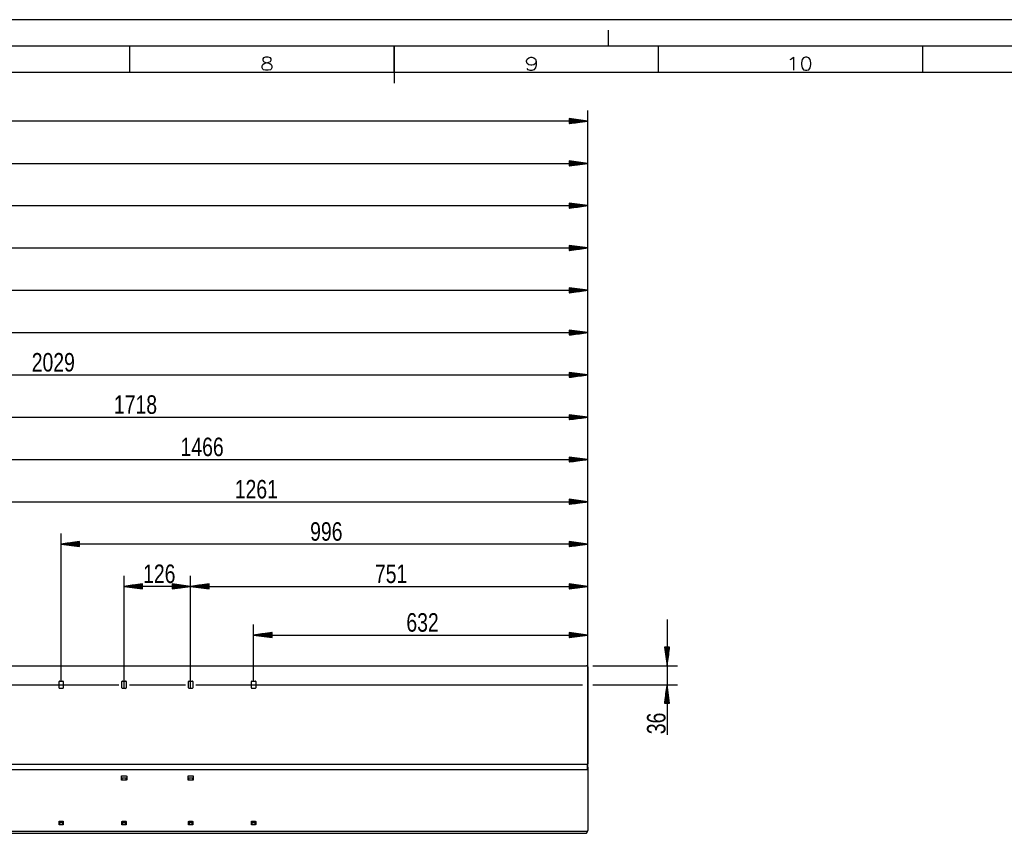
# Model space of a CAD drawing. Header units: millimetres. Extents: x -4 to 841, y -4 to 594.
# Tile 7 of 17: x 350 to 536, y 440 to 594. Entities that reach past the tile are written whole.
import ezdxf

# ---------------------------------------------------------------- set-up
doc = ezdxf.new("R2010")
doc.units = ezdxf.units.MM
doc.layers.add('1', color=7, linetype='Continuous')
doc.styles.add('SEACAD_Arial', font='arial.ttf', dxfattribs={"width": 0.75})
doc.styles.add('SEACAD_simplex_shx', font='simplex.shx', dxfattribs={"width": 0.587})

msp = doc.modelspace()

# ---------------------------------------------------------------- linework, layer by layer
at = {"layer": '1', "color": 7, "linetype": 'Continuous'}
for p, q in [((841, 594), (0, 594)), ((461, 589), (461, 592)), ((836, 589), (5, 589)), ((370.5, 584), (370.5, 589)), ((420.5, 584), (420.5, 589)), ((420.5, 589), (420.5, 582)), ((470.5, 584), (470.5, 589)), ((520.5, 584), (520.5, 589)), ((831, 584), (10, 584)), ((457.09, 471.63), (457.09, 576.83)), ((457.09, 574.83), (121.27, 574.83)), ((457.09, 574.83), (453.59, 575.29)), ((453.59, 575.29), (453.59, 574.37)), ((453.59, 575.28), (453.62, 575.28)), ((453.59, 575.28), (453.62, 575.28)), ((453.59, 575.23), (454.01, 575.23)), ((453.59, 575.18), (454.39, 575.18)), ((453.59, 575.13), (454.78, 575.13)), ((453.59, 575.08), (455.16, 575.08)), ((453.59, 575.03), (455.55, 575.03)), ((453.59, 574.98), (455.94, 574.98)), ((453.59, 574.93), (456.32, 574.93)), ((453.59, 574.88), (456.71, 574.88)), ((453.59, 574.37), (457.09, 574.83)), ((453.59, 574.83), (457.09, 574.83)), ((453.59, 574.83), (457.09, 574.83)), ((453.59, 574.78), (456.71, 574.78)), ((453.59, 574.73), (456.32, 574.73)), ((453.59, 574.67), (455.94, 574.67)), ((453.59, 574.62), (455.55, 574.62)), ((453.59, 574.57), (455.16, 574.57)), ((453.59, 574.52), (454.78, 574.52)), ((453.59, 574.47), (454.39, 574.47)), ((453.59, 574.42), (454.01, 574.42)), ((453.59, 574.37), (453.62, 574.37)), ((453.59, 574.37), (453.62, 574.37)), ((457.09, 471.63), (457.09, 568.83)), ((126.39, 566.83), (457.09, 566.83)), ((457.09, 566.83), (453.59, 567.29)), ((453.59, 567.29), (453.59, 566.37)), ((453.59, 567.28), (453.62, 567.28)), ((453.59, 567.28), (453.62, 567.28)), ((453.59, 567.23), (454.01, 567.23)), ((453.59, 567.18), (454.39, 567.18)), ((453.59, 567.13), (454.78, 567.13)), ((453.59, 567.08), (455.16, 567.08)), ((453.59, 567.03), (455.55, 567.03)), ((453.59, 566.98), (455.94, 566.98)), ((453.59, 566.93), (456.32, 566.93)), ((453.59, 566.88), (456.71, 566.88)), ((453.59, 566.37), (457.09, 566.83)), ((453.59, 566.83), (457.09, 566.83)), ((453.59, 566.83), (457.09, 566.83)), ((453.59, 566.78), (456.71, 566.78)), ((453.59, 566.73), (456.32, 566.73)), ((453.59, 566.67), (455.94, 566.67)), ((453.59, 566.62), (455.55, 566.62)), ((453.59, 566.57), (455.16, 566.57)), ((453.59, 566.52), (454.78, 566.52)), ((453.59, 566.47), (454.39, 566.47)), ((453.59, 566.42), (454.01, 566.42)), ((453.59, 566.37), (453.62, 566.37)), ((453.59, 566.37), (453.62, 566.37)), ((457.09, 471.63), (457.09, 560.83)), ((153.19, 558.83), (457.09, 558.83)), ((457.09, 558.83), (453.59, 559.29)), ((453.59, 559.29), (453.59, 558.37)), ((453.59, 559.28), (453.62, 559.28)), ((453.59, 559.28), (453.62, 559.28)), ((453.59, 559.23), (454.01, 559.23)), ((453.59, 559.18), (454.39, 559.18)), ((453.59, 559.13), (454.78, 559.13)), ((453.59, 559.08), (455.16, 559.08)), ((453.59, 559.03), (455.55, 559.03)), ((453.59, 558.98), (455.94, 558.98)), ((453.59, 558.93), (456.32, 558.93)), ((453.59, 558.88), (456.71, 558.88)), ((453.59, 558.37), (457.09, 558.83)), ((453.59, 558.83), (457.09, 558.83)), ((453.59, 558.83), (457.09, 558.83)), ((453.59, 558.78), (456.71, 558.78)), ((453.59, 558.73), (456.32, 558.73)), ((453.59, 558.67), (455.94, 558.67)), ((453.59, 558.62), (455.55, 558.62)), ((453.59, 558.57), (455.16, 558.57)), ((453.59, 558.52), (454.78, 558.52)), ((453.59, 558.47), (454.39, 558.47)), ((453.59, 558.42), (454.01, 558.42)), ((453.59, 558.37), (453.62, 558.37)), ((453.59, 558.37), (453.62, 558.37)), ((457.09, 550.83), (453.59, 551.29)), ((453.59, 551.29), (453.59, 550.37)), ((453.59, 551.28), (453.62, 551.28)), ((453.59, 551.28), (453.62, 551.28)), ((457.09, 471.63), (457.09, 552.83)), ((177.39, 550.83), (457.09, 550.83)), ((453.59, 551.23), (454.01, 551.23)), ((453.59, 551.18), (454.39, 551.18)), ((453.59, 551.13), (454.78, 551.13)), ((453.59, 551.08), (455.16, 551.08)), ((453.59, 551.03), (455.55, 551.03)), ((453.59, 550.98), (455.94, 550.98)), ((453.59, 550.93), (456.32, 550.93)), ((453.59, 550.88), (456.71, 550.88)), ((453.59, 550.37), (457.09, 550.83)), ((453.59, 550.83), (457.09, 550.83)), ((453.59, 550.83), (457.09, 550.83)), ((453.59, 550.78), (456.71, 550.78)), ((453.59, 550.73), (456.32, 550.73)), ((453.59, 550.67), (455.94, 550.67)), ((453.59, 550.62), (455.55, 550.62)), ((453.59, 550.57), (455.16, 550.57)), ((453.59, 550.52), (454.78, 550.52)), ((453.59, 550.47), (454.39, 550.47)), ((453.59, 550.42), (454.01, 550.42)), ((453.59, 550.37), (453.62, 550.37)), ((453.59, 550.37), (453.62, 550.37)), ((457.09, 452.17), (457.09, 544.83)), ((189.29, 542.83), (457.09, 542.83)), ((457.09, 542.83), (453.59, 543.29)), ((453.59, 543.29), (453.59, 542.37)), ((453.59, 543.28), (453.62, 543.28)), ((453.59, 543.28), (453.62, 543.28)), ((453.59, 543.23), (454.01, 543.23)), ((453.59, 543.18), (454.39, 543.18)), ((453.59, 543.13), (454.78, 543.13)), ((453.59, 543.08), (455.16, 543.08)), ((453.59, 543.03), (455.55, 543.03)), ((453.59, 542.98), (455.94, 542.98)), ((453.59, 542.93), (456.32, 542.93)), ((453.59, 542.88), (456.71, 542.88)), ((453.59, 542.37), (457.09, 542.83)), ((453.59, 542.83), (457.09, 542.83)), ((453.59, 542.83), (457.09, 542.83)), ((453.59, 542.78), (456.71, 542.78)), ((453.59, 542.73), (456.32, 542.73)), ((453.59, 542.67), (455.94, 542.67)), ((453.59, 542.62), (455.55, 542.62)), ((453.59, 542.57), (455.16, 542.57)), ((453.59, 542.52), (454.78, 542.52)), ((453.59, 542.47), (454.39, 542.47)), ((453.59, 542.42), (454.01, 542.42)), ((453.59, 542.37), (453.62, 542.37)), ((453.59, 542.37), (453.62, 542.37)), ((457.09, 471.63), (457.09, 536.83)), ((215.79, 534.83), (457.09, 534.83)), ((457.09, 534.83), (453.59, 535.29)), ((453.59, 535.29), (453.59, 534.37)), ((453.59, 535.28), (453.62, 535.28)), ((453.59, 535.28), (453.62, 535.28)), ((453.59, 535.23), (454.01, 535.23)), ((453.59, 535.18), (454.39, 535.18)), ((453.59, 535.13), (454.78, 535.13)), ((453.59, 535.08), (455.16, 535.08)), ((453.59, 535.03), (455.55, 535.03)), ((453.59, 534.98), (455.94, 534.98)), ((453.59, 534.93), (456.32, 534.93)), ((453.59, 534.88), (456.71, 534.88)), ((453.59, 534.37), (457.09, 534.83)), ((453.59, 534.83), (457.09, 534.83)), ((453.59, 534.83), (457.09, 534.83)), ((453.59, 534.78), (456.71, 534.78)), ((453.59, 534.73), (456.32, 534.73)), ((453.59, 534.67), (455.94, 534.67)), ((453.59, 534.62), (455.55, 534.62)), ((453.59, 534.57), (455.16, 534.57)), ((453.59, 534.52), (454.78, 534.52)), ((453.59, 534.47), (454.39, 534.47)), ((453.59, 534.42), (454.01, 534.42)), ((453.59, 534.37), (453.62, 534.37)), ((453.59, 534.37), (453.62, 534.37)), ((457.09, 526.83), (453.59, 527.29)), ((453.59, 527.29), (453.59, 526.37)), ((453.59, 527.28), (453.62, 527.28)), ((453.59, 527.28), (453.62, 527.28)), ((453.59, 527.23), (454.01, 527.23)), ((453.59, 527.18), (454.39, 527.18)), ((453.59, 527.13), (454.78, 527.13)), ((453.59, 527.08), (455.16, 527.08)), ((457.09, 471.63), (457.09, 528.83)), ((254.19, 526.83), (457.09, 526.83)), ((453.59, 527.03), (455.55, 527.03)), ((453.59, 526.98), (455.94, 526.98)), ((453.59, 526.93), (456.32, 526.93)), ((453.59, 526.88), (456.71, 526.88)), ((453.59, 526.37), (457.09, 526.83)), ((453.59, 526.83), (457.09, 526.83)), ((453.59, 526.83), (457.09, 526.83)), ((453.59, 526.78), (456.71, 526.78)), ((453.59, 526.73), (456.32, 526.73)), ((453.59, 526.67), (455.94, 526.67)), ((453.59, 526.62), (455.55, 526.62)), ((453.59, 526.57), (455.16, 526.57)), ((453.59, 526.52), (454.78, 526.52)), ((453.59, 526.47), (454.39, 526.47)), ((453.59, 526.42), (454.01, 526.42)), ((453.59, 526.37), (453.62, 526.37)), ((453.59, 526.37), (453.62, 526.37)), ((457.09, 471.63), (457.09, 520.83)), ((285.29, 518.83), (457.09, 518.83)), ((457.09, 518.83), (453.59, 519.29)), ((453.59, 519.29), (453.59, 518.37)), ((453.59, 519.28), (453.62, 519.28)), ((453.59, 519.28), (453.62, 519.28)), ((453.59, 519.23), (454.01, 519.23)), ((453.59, 519.18), (454.39, 519.18)), ((453.59, 519.13), (454.78, 519.13)), ((453.59, 519.08), (455.16, 519.08)), ((453.59, 519.03), (455.55, 519.03)), ((453.59, 518.98), (455.94, 518.98)), ((453.59, 518.93), (456.32, 518.93)), ((453.59, 518.88), (456.71, 518.88)), ((453.59, 518.37), (457.09, 518.83)), ((453.59, 518.83), (457.09, 518.83)), ((453.59, 518.83), (457.09, 518.83)), ((453.59, 518.78), (456.71, 518.78)), ((453.59, 518.73), (456.32, 518.73)), ((453.59, 518.67), (455.94, 518.67)), ((453.59, 518.62), (455.55, 518.62)), ((453.59, 518.57), (455.16, 518.57)), ((453.59, 518.52), (454.78, 518.52)), ((453.59, 518.47), (454.39, 518.47)), ((453.59, 518.42), (454.01, 518.42)), ((453.59, 518.37), (453.62, 518.37)), ((453.59, 518.37), (453.62, 518.37)), ((457.09, 471.63), (457.09, 512.83)), ((310.49, 510.83), (457.09, 510.83)), ((457.09, 510.83), (453.59, 511.29)), ((453.59, 511.29), (453.59, 510.37)), ((453.59, 511.28), (453.62, 511.28)), ((453.59, 511.28), (453.62, 511.28)), ((453.59, 511.23), (454.01, 511.23)), ((453.59, 511.18), (454.39, 511.18)), ((453.59, 511.13), (454.78, 511.13)), ((453.59, 511.08), (455.16, 511.08)), ((453.59, 511.03), (455.55, 511.03)), ((453.59, 510.98), (455.94, 510.98)), ((453.59, 510.93), (456.32, 510.93)), ((453.59, 510.88), (456.71, 510.88)), ((453.59, 510.37), (457.09, 510.83)), ((453.59, 510.83), (457.09, 510.83)), ((453.59, 510.83), (457.09, 510.83)), ((453.59, 510.78), (456.71, 510.78)), ((453.59, 510.73), (456.32, 510.73)), ((453.59, 510.67), (455.94, 510.67)), ((453.59, 510.62), (455.55, 510.62)), ((453.59, 510.57), (455.16, 510.57)), ((453.59, 510.52), (454.78, 510.52)), ((453.59, 510.47), (454.39, 510.47)), ((453.59, 510.42), (454.01, 510.42)), ((453.59, 510.37), (453.62, 510.37)), ((453.59, 510.37), (453.62, 510.37)), ((457.09, 471.63), (457.09, 504.83)), ((457.09, 502.83), (453.59, 503.29)), ((453.59, 503.29), (453.59, 502.37)), ((453.59, 503.28), (453.62, 503.28)), ((453.59, 503.28), (453.62, 503.28)), ((453.59, 503.23), (454.01, 503.23)), ((453.59, 503.18), (454.39, 503.18)), ((453.59, 503.13), (454.78, 503.13)), ((453.59, 503.08), (455.16, 503.08)), ((453.59, 503.03), (455.55, 503.03)), ((453.59, 502.98), (455.94, 502.98)), ((453.59, 502.93), (456.32, 502.93)), ((453.59, 502.88), (456.71, 502.88)), ((330.99, 502.83), (457.09, 502.83)), ((453.59, 502.37), (457.09, 502.83)), ((453.59, 502.83), (457.09, 502.83)), ((453.59, 502.83), (457.09, 502.83)), ((453.59, 502.78), (456.71, 502.78)), ((453.59, 502.73), (456.32, 502.73)), ((453.59, 502.67), (455.94, 502.67)), ((453.59, 502.62), (455.55, 502.62)), ((453.59, 502.57), (455.16, 502.57)), ((453.59, 502.52), (454.78, 502.52)), ((453.59, 502.47), (454.39, 502.47)), ((453.59, 502.42), (454.01, 502.42)), ((453.59, 502.37), (453.62, 502.37)), ((453.59, 502.37), (453.62, 502.37)), ((357.49, 468.93), (357.49, 496.83)), ((457.09, 471.63), (457.09, 496.83)), ((360.99, 495.29), (357.49, 494.83)), ((457.09, 494.83), (357.49, 494.83)), ((357.49, 494.83), (360.99, 494.37)), ((360.99, 494.83), (357.49, 494.83)), ((360.99, 494.83), (357.49, 494.83)), ((360.99, 494.88), (357.88, 494.88)), ((360.99, 494.78), (357.88, 494.78)), ((360.99, 494.93), (358.27, 494.93)), ((360.99, 494.73), (358.27, 494.73)), ((360.99, 494.98), (358.65, 494.98)), ((360.99, 494.67), (358.65, 494.67)), ((360.99, 495.03), (359.04, 495.03)), ((360.99, 494.62), (359.04, 494.62)), ((360.99, 495.08), (359.42, 495.08)), ((360.99, 494.57), (359.42, 494.57)), ((360.99, 495.13), (359.81, 495.13)), ((360.99, 494.52), (359.81, 494.52)), ((360.99, 495.18), (360.19, 495.18)), ((360.99, 494.47), (360.19, 494.47)), ((360.99, 495.23), (360.58, 495.23)), ((360.99, 494.42), (360.58, 494.42)), ((360.99, 495.28), (360.97, 495.28)), ((360.99, 495.28), (360.97, 495.28)), ((360.99, 494.37), (360.97, 494.37)), ((360.99, 494.37), (360.97, 494.37)), ((360.99, 494.37), (360.99, 495.29)), ((457.09, 494.83), (453.59, 495.29)), ((453.59, 495.29), (453.59, 494.37)), ((453.59, 495.28), (453.62, 495.28)), ((453.59, 495.28), (453.62, 495.28)), ((453.59, 495.23), (454.01, 495.23)), ((453.59, 495.18), (454.39, 495.18)), ((453.59, 495.13), (454.78, 495.13)), ((453.59, 495.08), (455.16, 495.08)), ((453.59, 495.03), (455.55, 495.03)), ((453.59, 494.98), (455.94, 494.98)), ((453.59, 494.93), (456.32, 494.93)), ((453.59, 494.88), (456.71, 494.88)), ((453.59, 494.37), (457.09, 494.83)), ((453.59, 494.83), (457.09, 494.83)), ((453.59, 494.83), (457.09, 494.83)), ((453.59, 494.78), (456.71, 494.78)), ((453.59, 494.73), (456.32, 494.73)), ((453.59, 494.67), (455.94, 494.67)), ((453.59, 494.62), (455.55, 494.62)), ((453.59, 494.57), (455.16, 494.57)), ((453.59, 494.52), (454.78, 494.52)), ((453.59, 494.47), (454.39, 494.47)), ((453.59, 494.42), (454.01, 494.42)), ((453.59, 494.37), (453.62, 494.37)), ((453.59, 494.37), (453.62, 494.37)), ((369.39, 467.53), (369.39, 488.83)), ((381.99, 467.53), (381.99, 488.83)), ((381.99, 467.53), (381.99, 488.83)), ((457.09, 471.63), (457.09, 488.83)), ((372.89, 487.29), (369.39, 486.83)), ((381.99, 486.83), (369.39, 486.83)), ((369.39, 486.83), (372.89, 486.37)), ((372.89, 486.83), (369.39, 486.83)), ((372.89, 486.83), (369.39, 486.83)), ((372.89, 486.88), (369.78, 486.88)), ((372.89, 486.78), (369.78, 486.78)), ((372.89, 486.93), (370.17, 486.93)), ((372.89, 486.73), (370.17, 486.73)), ((372.89, 486.98), (370.55, 486.98)), ((372.89, 486.67), (370.55, 486.67)), ((372.89, 487.03), (370.94, 487.03)), ((372.89, 486.62), (370.94, 486.62)), ((372.89, 487.08), (371.32, 487.08)), ((372.89, 486.57), (371.32, 486.57)), ((372.89, 487.13), (371.71, 487.13)), ((372.89, 486.52), (371.71, 486.52)), ((372.89, 487.18), (372.09, 487.18)), ((372.89, 486.47), (372.09, 486.47)), ((372.89, 487.23), (372.48, 487.23)), ((372.89, 486.42), (372.48, 486.42)), ((372.89, 487.28), (372.87, 487.28)), ((372.89, 487.28), (372.87, 487.28)), ((372.89, 486.37), (372.87, 486.37)), ((372.89, 486.37), (372.87, 486.37)), ((372.89, 486.37), (372.89, 487.29)), ((381.99, 486.83), (378.49, 487.29)), ((378.49, 487.29), (378.49, 486.37)), ((378.49, 487.28), (378.52, 487.28)), ((378.49, 487.28), (378.52, 487.28)), ((378.49, 487.23), (378.91, 487.23)), ((378.49, 487.18), (379.29, 487.18)), ((378.49, 487.13), (379.68, 487.13)), ((378.49, 487.08), (380.06, 487.08)), ((378.49, 487.03), (380.45, 487.03)), ((378.49, 486.98), (380.84, 486.98)), ((378.49, 486.93), (381.22, 486.93)), ((378.49, 486.88), (381.61, 486.88)), ((378.49, 486.37), (381.99, 486.83)), ((378.49, 486.83), (381.99, 486.83)), ((378.49, 486.83), (381.99, 486.83)), ((378.49, 486.78), (381.61, 486.78)), ((378.49, 486.73), (381.22, 486.73)), ((378.49, 486.67), (380.84, 486.67)), ((378.49, 486.62), (380.45, 486.62)), ((378.49, 486.57), (380.06, 486.57)), ((378.49, 486.52), (379.68, 486.52)), ((378.49, 486.47), (379.29, 486.47)), ((378.49, 486.42), (378.91, 486.42)), ((378.49, 486.37), (378.52, 486.37)), ((378.49, 486.37), (378.52, 486.37)), ((385.49, 487.29), (381.99, 486.83)), ((381.99, 486.83), (457.09, 486.83)), ((381.99, 486.83), (385.49, 486.37)), ((385.49, 486.83), (381.99, 486.83)), ((385.49, 486.83), (381.99, 486.83)), ((385.49, 486.88), (382.38, 486.88)), ((385.49, 486.78), (382.38, 486.78)), ((385.49, 486.93), (382.77, 486.93)), ((385.49, 486.73), (382.77, 486.73)), ((385.49, 486.98), (383.15, 486.98)), ((385.49, 486.67), (383.15, 486.67)), ((385.49, 487.03), (383.54, 487.03)), ((385.49, 486.62), (383.54, 486.62)), ((385.49, 487.08), (383.92, 487.08)), ((385.49, 486.57), (383.92, 486.57)), ((385.49, 487.13), (384.31, 487.13)), ((385.49, 486.52), (384.31, 486.52)), ((385.49, 487.18), (384.69, 487.18)), ((385.49, 486.47), (384.69, 486.47)), ((385.49, 487.23), (385.08, 487.23)), ((385.49, 486.42), (385.08, 486.42)), ((385.49, 487.28), (385.47, 487.28)), ((385.49, 487.28), (385.47, 487.28)), ((385.49, 486.37), (385.47, 486.37)), ((385.49, 486.37), (385.47, 486.37)), ((385.49, 486.37), (385.49, 487.29)), ((457.09, 486.83), (453.59, 487.29)), ((453.59, 487.29), (453.59, 486.37)), ((453.59, 487.28), (453.62, 487.28)), ((453.59, 487.28), (453.62, 487.28)), ((453.59, 487.23), (454.01, 487.23)), ((453.59, 487.18), (454.39, 487.18)), ((453.59, 487.13), (454.78, 487.13)), ((453.59, 487.08), (455.16, 487.08)), ((453.59, 487.03), (455.55, 487.03)), ((453.59, 486.98), (455.94, 486.98)), ((453.59, 486.93), (456.32, 486.93)), ((453.59, 486.88), (456.71, 486.88)), ((453.59, 486.37), (457.09, 486.83)), ((453.59, 486.83), (457.09, 486.83)), ((453.59, 486.83), (457.09, 486.83)), ((453.59, 486.78), (456.71, 486.78)), ((453.59, 486.73), (456.32, 486.73)), ((453.59, 486.67), (455.94, 486.67)), ((453.59, 486.62), (455.55, 486.62)), ((453.59, 486.57), (455.16, 486.57)), ((453.59, 486.52), (454.78, 486.52)), ((453.59, 486.47), (454.39, 486.47)), ((453.59, 486.42), (454.01, 486.42)), ((453.59, 486.37), (453.62, 486.37)), ((453.59, 486.37), (453.62, 486.37)), ((472.09, 480.58), (472.09, 458.72)), ((393.89, 468.93), (393.89, 479.63)), ((457.09, 471.63), (457.09, 479.63)), ((397.39, 478.09), (393.89, 477.63)), ((393.89, 477.63), (457.09, 477.63)), ((393.89, 477.63), (397.39, 477.17)), ((397.39, 477.63), (393.89, 477.63)), ((397.39, 477.63), (393.89, 477.63)), ((397.39, 477.68), (394.28, 477.68)), ((397.39, 477.58), (394.28, 477.58)), ((397.39, 477.73), (394.67, 477.73)), ((397.39, 477.53), (394.67, 477.53)), ((397.39, 477.78), (395.05, 477.78)), ((397.39, 477.48), (395.05, 477.48)), ((397.39, 477.83), (395.44, 477.83)), ((397.39, 477.43), (395.44, 477.43)), ((397.39, 477.88), (395.82, 477.88)), ((397.39, 477.38), (395.82, 477.38)), ((397.39, 477.94), (396.21, 477.94)), ((397.39, 477.33), (396.21, 477.33)), ((397.39, 477.99), (396.59, 477.99)), ((397.39, 477.27), (396.59, 477.27)), ((397.39, 478.04), (396.98, 478.04)), ((397.39, 477.22), (396.98, 477.22)), ((397.39, 478.09), (397.37, 478.09)), ((397.39, 478.09), (397.37, 478.09)), ((397.39, 477.17), (397.37, 477.17)), ((397.39, 477.17), (397.37, 477.17)), ((397.39, 477.17), (397.39, 478.09)), ((457.09, 477.63), (453.59, 478.09)), ((453.59, 478.09), (453.59, 477.17)), ((453.59, 478.09), (453.62, 478.09)), ((453.59, 478.09), (453.62, 478.09)), ((453.59, 478.04), (454.01, 478.04)), ((453.59, 477.99), (454.39, 477.99)), ((453.59, 477.94), (454.78, 477.94)), ((453.59, 477.88), (455.16, 477.88)), ((453.59, 477.83), (455.55, 477.83)), ((453.59, 477.78), (455.94, 477.78)), ((453.59, 477.73), (456.32, 477.73)), ((453.59, 477.68), (456.71, 477.68)), ((453.59, 477.17), (457.09, 477.63)), ((453.59, 477.63), (457.09, 477.63)), ((453.59, 477.63), (457.09, 477.63)), ((453.59, 477.58), (456.71, 477.58)), ((453.59, 477.53), (456.32, 477.53)), ((453.59, 477.48), (455.94, 477.48)), ((453.59, 477.43), (455.55, 477.43)), ((453.59, 477.38), (455.16, 477.38)), ((453.59, 477.33), (454.78, 477.33)), ((453.59, 477.27), (454.39, 477.27)), ((453.59, 477.22), (454.01, 477.22)), ((453.59, 477.17), (453.62, 477.17)), ((453.59, 477.17), (453.62, 477.17)), ((472.55, 475.33), (471.63, 475.33)), ((471.63, 475.33), (472.09, 471.83)), ((471.64, 475.33), (471.64, 475.3)), ((471.64, 475.33), (471.64, 475.3)), ((471.69, 475.33), (471.69, 474.91)), ((471.74, 475.33), (471.74, 474.53)), ((471.79, 475.33), (471.79, 474.14)), ((471.84, 475.33), (471.84, 473.76)), ((471.89, 475.33), (471.89, 473.37)), ((471.94, 475.33), (471.94, 472.98)), ((471.99, 475.33), (471.99, 472.6)), ((472.04, 475.33), (472.04, 472.21)), ((472.09, 471.83), (472.55, 475.33)), ((472.09, 475.33), (472.09, 471.83)), ((472.09, 475.33), (472.09, 471.83)), ((472.14, 475.33), (472.14, 472.21)), ((472.2, 475.33), (472.2, 472.6)), ((472.25, 475.33), (472.25, 472.98)), ((472.3, 475.33), (472.3, 473.37)), ((472.35, 475.33), (472.35, 473.76)), ((472.4, 475.33), (472.4, 474.14)), ((472.45, 475.33), (472.45, 474.53)), ((472.5, 475.33), (472.5, 474.91)), ((472.55, 475.33), (472.55, 475.3)), ((472.55, 475.33), (472.55, 475.3)), ((121.47, 471.83), (456.89, 471.83)), ((457.09, 471.63), (457.09, 453.27)), ((458.09, 471.83), (474.09, 471.83)), ((331.99, 468.23), (368.39, 468.23)), ((357.09, 467.63), (357.09, 468.83)), ((357.19, 468.93), (357.79, 468.93)), ((357.79, 467.53), (357.19, 467.53)), ((357.89, 468.83), (357.89, 467.63)), ((368.99, 467.63), (368.99, 468.83)), ((369.09, 468.93), (369.69, 468.93)), ((369.69, 467.53), (369.09, 467.53)), ((369.79, 468.83), (369.79, 467.63)), ((370.39, 468.23), (380.99, 468.23)), ((381.59, 467.63), (381.59, 468.83)), ((381.69, 468.93), (382.29, 468.93)), ((382.29, 467.53), (381.69, 467.53)), ((382.39, 468.83), (382.39, 467.63)), ((382.99, 468.23), (456.09, 468.23)), ((393.49, 467.63), (393.49, 468.83)), ((393.59, 468.93), (394.19, 468.93)), ((394.19, 467.53), (393.59, 467.53)), ((394.29, 468.83), (394.29, 467.63)), ((458.09, 468.23), (474.09, 468.23)), ((472.09, 468.23), (471.63, 464.73)), ((472.04, 464.73), (472.04, 467.84)), ((472.55, 464.73), (472.09, 468.23)), ((472.09, 464.73), (472.09, 468.23)), ((472.09, 464.73), (472.09, 468.23)), ((472.14, 464.73), (472.14, 467.84)), ((471.79, 464.73), (471.79, 465.91)), ((471.84, 464.73), (471.84, 466.3)), ((471.89, 464.73), (471.89, 466.68)), ((471.94, 464.73), (471.94, 467.07)), ((471.99, 464.73), (471.99, 467.46)), ((472.2, 464.73), (472.2, 467.46)), ((472.25, 464.73), (472.25, 467.07)), ((472.3, 464.73), (472.3, 466.68)), ((472.35, 464.73), (472.35, 466.3)), ((472.4, 464.73), (472.4, 465.91)), ((471.63, 464.73), (472.55, 464.73)), ((471.64, 464.73), (471.64, 464.75)), ((471.64, 464.73), (471.64, 464.75)), ((471.69, 464.73), (471.69, 465.14)), ((471.74, 464.73), (471.74, 465.53)), ((472.45, 464.73), (472.45, 465.53)), ((472.5, 464.73), (472.5, 465.14)), ((472.55, 464.73), (472.55, 464.75)), ((472.55, 464.73), (472.55, 464.75)), ((121.3, 453.21), (457.09, 453.21)), ((457.08, 452.27), (457.08, 452.67)), ((457.09, 452.64), (457.09, 452.22)), ((457.09, 452.6), (457.09, 452.17)), ((121.06, 452.22), (457.09, 452.22)), ((368.89, 450.22), (368.89, 450.93)), ((368.99, 451), (369.79, 451)), ((369.89, 450.93), (369.89, 450.22)), ((381.49, 450.22), (381.49, 450.93)), ((381.59, 451), (382.39, 451)), ((382.49, 450.93), (382.49, 450.22)), ((457.09, 452.17), (457.09, 440.63)), ((368.99, 450.58), (368.99, 450.15)), ((369.79, 450.58), (368.99, 450.58)), ((369.79, 450.15), (368.99, 450.15)), ((369.79, 450.15), (369.79, 450.58)), ((381.59, 450.58), (381.59, 450.15)), ((382.39, 450.58), (381.59, 450.58)), ((382.39, 450.15), (381.59, 450.15)), ((382.39, 450.15), (382.39, 450.58)), ((357.09, 441.77), (357.09, 442.34)), ((357.19, 442.41), (357.79, 442.41)), ((357.19, 442.13), (357.19, 441.7)), ((357.79, 442.13), (357.19, 442.13)), ((357.79, 441.7), (357.19, 441.7)), ((357.79, 441.7), (357.79, 442.13)), ((357.89, 442.34), (357.89, 441.77)), ((368.99, 441.77), (368.99, 442.34)), ((369.09, 442.41), (369.69, 442.41)), ((369.09, 442.13), (369.09, 441.7)), ((369.69, 442.13), (369.09, 442.13)), ((369.69, 441.7), (369.09, 441.7)), ((369.69, 441.7), (369.69, 442.13)), ((369.79, 442.34), (369.79, 441.77)), ((381.59, 441.77), (381.59, 442.34)), ((381.69, 442.41), (382.29, 442.41)), ((381.69, 442.13), (381.69, 441.7)), ((382.29, 442.13), (381.69, 442.13)), ((382.29, 441.7), (381.69, 441.7)), ((382.29, 441.7), (382.29, 442.13)), ((382.39, 442.34), (382.39, 441.77)), ((393.49, 441.77), (393.49, 442.34)), ((393.59, 442.41), (394.19, 442.41)), ((393.59, 442.13), (393.59, 441.7)), ((394.19, 442.13), (393.59, 442.13)), ((394.19, 441.7), (393.59, 441.7)), ((394.19, 441.7), (394.19, 442.13)), ((394.29, 442.34), (394.29, 441.77)), ((108.9, 440.13), (456.86, 440.13)), ((109.32, 440.54), (457.08, 440.54))]:
    msp.add_line(p, q, dxfattribs=at)
for centre, radius, start, end in [((456.89, 471.63), 0.2, 0, 90), ((357.19, 468.83), 0.1, 90, 180), ((357.19, 467.63), 0.1, 180, 270), ((357.79, 468.83), 0.1, 0, 90), ((357.79, 467.63), 0.1, 270, 0), ((369.09, 468.83), 0.1, 90, 180), ((369.09, 467.63), 0.1, 180, 270), ((369.69, 468.83), 0.1, 0, 90), ((369.69, 467.63), 0.1, 270, 0), ((381.69, 468.83), 0.1, 90, 180), ((381.69, 467.63), 0.1, 180, 270), ((382.29, 468.83), 0.1, 0, 90), ((382.29, 467.63), 0.1, 270, 0), ((393.59, 468.83), 0.1, 90, 180), ((393.59, 467.63), 0.1, 180, 270), ((394.19, 468.83), 0.1, 0, 90), ((394.19, 467.63), 0.1, 270, 0), ((456.59, 453.27), 0.5, 352.8038, 360)]:
    msp.add_arc(centre, radius, start, end, dxfattribs=at)
for points, knots in [([(457.08, 452.27), (457.08, 452.29), (457.07, 452.31), (457.07, 452.32), (457.07, 452.34), (457.06, 452.36), (457.06, 452.38), (457.06, 452.4), (457.05, 452.42), (457.05, 452.44), (457.05, 452.46), (457.05, 452.51), (457.04, 452.56), (457.04, 452.62), (457.04, 452.67), (457.04, 452.68), (457.04, 452.7), (457.04, 452.72), (457.04, 452.73), (457.04, 452.74), (457.04, 452.76), (457.04, 452.77), (457.04, 452.79), (457.04, 452.82), (457.04, 452.83), (457.05, 452.84), (457.05, 452.85), (457.05, 452.86), (457.05, 452.89), (457.05, 452.9), (457.05, 452.93), (457.05, 452.95), (457.06, 452.96), (457.06, 452.97), (457.06, 452.99), (457.06, 453), (457.06, 453.01), (457.06, 453.02), (457.06, 453.04), (457.07, 453.05), (457.07, 453.06), (457.07, 453.07), (457.07, 453.09), (457.07, 453.1), (457.08, 453.11), (457.08, 453.12), (457.08, 453.14)], [0, 0, 0.020732, 0.041656, 0.062915, 0.084448, 0.106316, 0.128435, 0.150849, 0.173513, 0.196478, 0.219706, 0.278853, 0.339505, 0.40156, 0.464864, 0.478361, 0.491905, 0.519091, 0.53278, 0.546472, 0.56026, 0.57405, 0.601779, 0.629616, 0.643611, 0.657609, 0.67166, 0.685762, 0.713981, 0.728145, 0.756537, 0.785003, 0.799247, 0.813542, 0.827843, 0.842108, 0.856425, 0.870755, 0.885138, 0.89948, 0.913829, 0.928191, 0.94256, 0.956897, 0.971288, 0.98564, 1, 1]), ([(457.08, 453.14), (457.08, 453.14), (457.08, 453.15), (457.08, 453.16), (457.09, 453.17), (457.09, 453.18), (457.09, 453.19), (457.09, 453.2), (457.09, 453.21)], [0, 0, 0.124797, 0.248946, 0.373955, 0.498729, 0.623991, 0.749115, 0.874613, 1, 1]), ([(457.08, 452.67), (457.08, 452.67), (457.08, 452.66), (457.08, 452.66), (457.09, 452.66), (457.09, 452.65), (457.09, 452.65), (457.09, 452.65), (457.09, 452.64)], [0, 0, 0.12925, 0.258028, 0.384229, 0.51043, 0.633742, 0.757561, 0.879091, 1, 1]), ([(457.09, 452.64), (457.09, 452.62), (457.09, 452.6)], [0, 0, 0.500602, 1, 1]), ([(368.89, 450.93), (368.92, 450.98), (368.99, 451)], [0, 0, 0.440044, 1, 1]), ([(369.79, 451), (369.86, 450.98), (369.89, 450.93)], [0, 0, 0.559735, 1, 1]), ([(381.49, 450.93), (381.52, 450.98), (381.59, 451)], [0, 0, 0.440265, 1, 1]), ([(382.39, 451), (382.46, 450.98), (382.49, 450.93)], [0, 0, 0.559956, 1, 1]), ([(457.09, 452.22), (457.09, 452.22), (457.09, 452.23), (457.09, 452.24), (457.09, 452.24), (457.08, 452.25), (457.08, 452.26), (457.08, 452.26), (457.08, 452.27)], [0, 0, 0.122395, 0.245004, 0.369495, 0.494245, 0.619132, 0.745212, 0.872523, 1, 1]), ([(457.09, 452.17), (457.09, 452.2), (457.09, 452.22)], [0, 0, 0.498474, 1, 1]), ([(368.89, 450.65), (368.92, 450.6), (368.99, 450.58)], [0, 0, 0.440195, 1, 1]), ([(368.99, 450.15), (368.92, 450.17), (368.89, 450.22)], [0, 0, 0.559956, 1, 1]), ([(369.79, 450.58), (369.86, 450.6), (369.89, 450.65)], [0, 0, 0.559583, 1, 1]), ([(369.89, 450.22), (369.86, 450.17), (369.79, 450.15)], [0, 0, 0.440265, 1, 1]), ([(381.49, 450.65), (381.52, 450.6), (381.59, 450.58)], [0, 0, 0.440417, 1, 1]), ([(381.59, 450.15), (381.52, 450.17), (381.49, 450.22)], [0, 0, 0.559735, 1, 1]), ([(382.39, 450.58), (382.46, 450.6), (382.49, 450.65)], [0, 0, 0.559805, 1, 1]), ([(382.49, 450.22), (382.46, 450.17), (382.39, 450.15)], [0, 0, 0.440044, 1, 1]), ([(357.09, 442.34), (357.12, 442.39), (357.19, 442.41)], [0, 0, 0.440265, 1, 1]), ([(357.09, 442.2), (357.12, 442.15), (357.19, 442.13)], [0, 0, 0.440417, 1, 1]), ([(357.19, 441.7), (357.12, 441.72), (357.09, 441.77)], [0, 0, 0.559735, 1, 1]), ([(357.79, 442.41), (357.86, 442.39), (357.89, 442.34)], [0, 0, 0.559956, 1, 1]), ([(357.79, 442.13), (357.86, 442.15), (357.89, 442.2)], [0, 0, 0.559805, 1, 1]), ([(357.89, 441.77), (357.86, 441.72), (357.79, 441.7)], [0, 0, 0.440044, 1, 1]), ([(368.99, 442.34), (369.02, 442.39), (369.09, 442.41)], [0, 0, 0.440044, 1, 1]), ([(368.99, 442.2), (369.02, 442.15), (369.09, 442.13)], [0, 0, 0.440195, 1, 1]), ([(369.09, 441.7), (369.02, 441.72), (368.99, 441.77)], [0, 0, 0.559956, 1, 1]), ([(369.69, 442.41), (369.76, 442.39), (369.79, 442.34)], [0, 0, 0.559956, 1, 1]), ([(369.69, 442.13), (369.76, 442.15), (369.79, 442.2)], [0, 0, 0.559805, 1, 1]), ([(369.79, 441.77), (369.76, 441.72), (369.69, 441.7)], [0, 0, 0.440044, 1, 1]), ([(381.59, 442.34), (381.62, 442.39), (381.69, 442.41)], [0, 0, 0.440044, 1, 1]), ([(381.59, 442.2), (381.62, 442.15), (381.69, 442.13)], [0, 0, 0.440195, 1, 1]), ([(381.69, 441.7), (381.62, 441.72), (381.59, 441.77)], [0, 0, 0.559956, 1, 1]), ([(382.29, 442.41), (382.36, 442.39), (382.39, 442.34)], [0, 0, 0.559956, 1, 1]), ([(382.29, 442.13), (382.36, 442.15), (382.39, 442.2)], [0, 0, 0.559805, 1, 1]), ([(382.39, 441.77), (382.36, 441.72), (382.29, 441.7)], [0, 0, 0.440044, 1, 1]), ([(393.49, 442.34), (393.52, 442.39), (393.59, 442.41)], [0, 0, 0.440044, 1, 1]), ([(393.49, 442.2), (393.52, 442.15), (393.59, 442.13)], [0, 0, 0.440195, 1, 1]), ([(393.59, 441.7), (393.52, 441.72), (393.49, 441.77)], [0, 0, 0.559956, 1, 1]), ([(394.19, 442.41), (394.26, 442.39), (394.29, 442.34)], [0, 0, 0.559735, 1, 1]), ([(394.19, 442.13), (394.26, 442.15), (394.29, 442.2)], [0, 0, 0.559583, 1, 1]), ([(394.29, 441.77), (394.26, 441.72), (394.19, 441.7)], [0, 0, 0.440265, 1, 1]), ([(456.86, 440.13), (456.86, 440.13), (456.87, 440.13), (456.87, 440.13), (456.87, 440.13), (456.87, 440.13), (456.87, 440.13), (456.87, 440.13), (456.87, 440.13), (456.87, 440.13), (456.87, 440.13), (456.87, 440.14), (456.87, 440.14), (456.87, 440.14), (456.87, 440.14), (456.87, 440.14), (456.87, 440.14), (456.87, 440.15), (456.88, 440.15), (456.88, 440.15), (456.88, 440.16), (456.88, 440.16), (456.88, 440.16), (456.89, 440.17), (456.89, 440.17), (456.89, 440.18), (456.89, 440.18), (456.89, 440.19), (456.9, 440.19), (456.9, 440.2), (456.9, 440.21), (456.91, 440.21), (456.91, 440.21), (456.91, 440.22), (456.91, 440.22), (456.92, 440.23), (456.92, 440.23), (456.92, 440.24), (456.92, 440.24), (456.92, 440.24), (456.93, 440.25), (456.93, 440.25), (456.93, 440.26), (456.94, 440.26), (456.94, 440.28), (456.94, 440.28), (456.95, 440.29), (456.95, 440.29), (456.95, 440.3), (456.96, 440.3), (456.96, 440.31), (456.96, 440.31), (456.97, 440.32), (456.97, 440.33), (456.97, 440.33), (456.98, 440.34), (456.98, 440.35), (456.99, 440.36), (456.99, 440.36), (457, 440.38), (457, 440.38), (457, 440.39), (457.01, 440.4), (457.01, 440.4), (457.02, 440.41), (457.02, 440.42), (457.02, 440.42), (457.03, 440.43), (457.04, 440.44)], [0, 0, 0.000768, 0.002815, 0.004351, 0.006245, 0.008447, 0.011109, 0.014027, 0.017251, 0.020834, 0.024776, 0.029076, 0.033683, 0.038648, 0.04392, 0.049653, 0.055539, 0.061887, 0.07545, 0.082719, 0.09833, 0.106621, 0.11522, 0.133391, 0.142962, 0.162975, 0.173519, 0.18437, 0.206943, 0.218665, 0.24308, 0.255774, 0.268674, 0.281931, 0.295497, 0.309368, 0.323446, 0.337881, 0.352524, 0.367471, 0.382727, 0.398292, 0.41406, 0.430136, 0.463058, 0.479956, 0.496955, 0.514419, 0.531984, 0.549906, 0.568037, 0.586324, 0.604966, 0.62382, 0.642874, 0.681659, 0.70149, 0.721422, 0.741666, 0.78272, 0.803588, 0.824555, 0.845835, 0.867271, 0.888863, 0.910769, 0.932773, 0.954993, 1, 1]), ([(457.04, 440.44), (457.04, 440.45), (457.04, 440.45), (457.05, 440.46), (457.05, 440.47), (457.05, 440.47), (457.05, 440.48), (457.06, 440.48), (457.06, 440.49), (457.06, 440.49), (457.06, 440.5), (457.07, 440.51), (457.07, 440.51), (457.07, 440.52), (457.07, 440.52), (457.07, 440.53), (457.08, 440.54)], [0, 0, 0.060384, 0.120919, 0.181772, 0.242772, 0.304319, 0.365696, 0.428017, 0.489836, 0.552628, 0.615336, 0.678516, 0.742325, 0.806113, 0.870422, 0.934877, 1, 1]), ([(457.08, 440.54), (457.09, 440.58), (457.09, 440.63)], [0, 0, 0.504438, 1, 1])]:
    msp.add_open_spline(points, degree=1, knots=knots, dxfattribs=at)

# ---------------------------------------------------------------- texts
at = {"layer": '1', "attachment_point": 7}
for s, insert, char_height, width, style in [('{\\fsimplex|b0||i0||c0|p34;\\C7;\\H2.5;\\W1.216;8}', (395.11, 584.43), 2.5, 4.7454, 'SEACAD_simplex_shx'), ('{\\fsimplex|b0||i0||c0|p34;\\C7;\\H2.5;\\W1.292;9}', (445.11, 584.42), 2.5, 4.9764, 'SEACAD_simplex_shx'), ('{\\fsimplex|b0||i0||c0|p34;\\C7;\\H2.5;\\W1.179;10}', (494.6, 584.43), 2.5, 6.7361, 'SEACAD_simplex_shx'), ('{\\fArial|b0||i0||c0|p34;\\C7;\\H3.5;\\W0.75;2029}', (351.93, 527.41), 3.5, 7.9131, 'SEACAD_Arial'), ('{\\fArial|b0||i0||c0|p34;\\C7;\\H3.5;\\W0.75;1718}', (367.48, 519.41), 3.5, 7.9131, 'SEACAD_Arial'), ('{\\fArial|b0||i0||c0|p34;\\C7;\\H3.5;\\W0.75;1466}', (380.08, 511.41), 3.5, 7.9131, 'SEACAD_Arial'), ('{\\fArial|b0||i0||c0|p34;\\C7;\\H3.5;\\W0.75;1261}', (390.33, 503.41), 3.5, 7.9131, 'SEACAD_Arial'), ('{\\fArial|b0||i0||c0|p34;\\C7;\\H3.5;\\W0.75;996}', (404.59, 495.41), 3.5, 5.9348, 'SEACAD_Arial'), ('{\\fArial|b0||i0||c0|p34;\\C7;\\H3.5;\\W0.75;126}', (372.99, 487.41), 3.5, 5.9348, 'SEACAD_Arial'), ('{\\fArial|b0||i0||c0|p34;\\C7;\\H3.5;\\W0.75;751}', (416.84, 487.41), 3.5, 5.9348, 'SEACAD_Arial'), ('{\\fArial|b0||i0||c0|p34;\\C7;\\H3.5;\\W0.75;632}', (422.79, 478.21), 3.5, 5.9348, 'SEACAD_Arial')]:
    msp.add_mtext(s, dxfattribs=dict(at, insert=insert, char_height=char_height, width=width, style=style))
at = {"layer": '1', "insert": (471.85, 458.87), "char_height": 3.5, "width": 3.9565, "attachment_point": 7, "rotation": 90, "style": 'SEACAD_Arial'}
msp.add_mtext('{\\fArial|b0||i0||c0|p34;\\C7;\\H3.5;\\W0.75;36}', dxfattribs=at)

doc.saveas('drawing.dxf')
